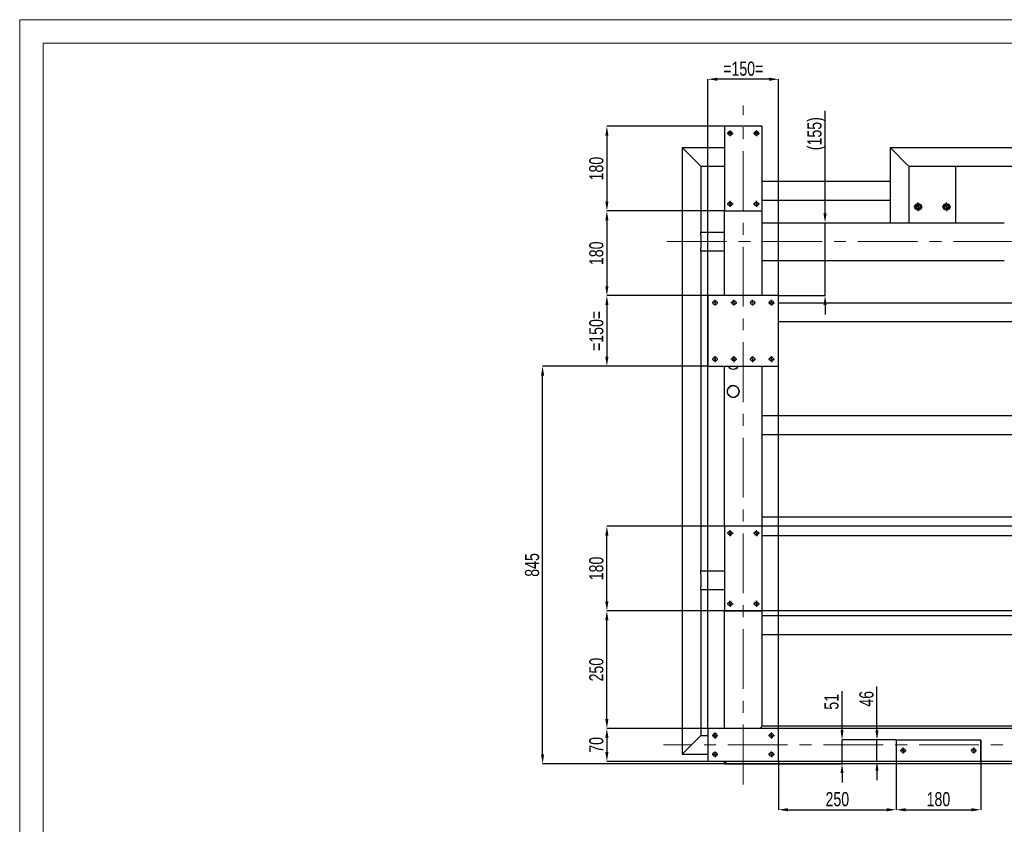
# Model space of a CAD drawing. Header units: millimetres. Extents: x 0 to 841, y 0 to 594.
# Tile 8 of 20: x 0 to 209, y 423 to 594. Entities that reach past the tile are written whole.
import ezdxf

# ---------------------------------------------------------------- set-up
doc = ezdxf.new("R2010")
doc.units = ezdxf.units.MM
doc.header["$PDSIZE"] = -1
doc.linetypes.add('CENTERX2', pattern=[20.32, 12.7, -2.54, 2.54, -2.54])
doc.layers.add('COTES', color=1, linetype='Continuous')
doc.layers.add('TRAIT-MIXTES', color=3, linetype='CENTERX2')
doc.layers.add('TRAIT-FORT', color=4, linetype='Continuous', lineweight=25)
doc.styles.add('SLDTEXTSTYLE0', font='TXT', dxfattribs={"width": 0.75})
doc.dimstyles.new('SLDDIMSTYLE0', dxfattribs={"dimtxt": 3, "dimasz": 2, "dimexe": 0, "dimexo": 0.0625, "dimgap": 0.75, "dimtad": 1, "dimdec": 0, "dimlfac": 10, "dimrnd": 1e-09, "dimzin": 12, "dimdsep": 46, "dimtxsty": 'SLDTEXTSTYLE0', "dimsah": 1, "dimcen": 0.09, "dimadec": 0, "dimazin": 3, "dimtfac": 1, "dimtdec": 0, "dimtofl": 0, "dimtmove": 0, "dimatfit": 3, "dimfxl": 1, "dimfrac": 2, "dimtolj": 1, "dimtzin": 12, "dimarcsym": 0})
doc.dimstyles.new('SLDDIMSTYLE1', dxfattribs={"dimtxt": 3, "dimasz": 2, "dimexe": 0, "dimexo": 0.0625, "dimgap": 0.75, "dimtad": 1, "dimdec": 0, "dimlfac": 10, "dimrnd": 1e-09, "dimzin": 12, "dimdsep": 46, "dimtxsty": 'SLDTEXTSTYLE0', "dimsah": 1, "dimcen": 0.09, "dimadec": 0, "dimazin": 3, "dimtfac": 1, "dimtdec": 0, "dimtmove": 0, "dimatfit": 0, "dimfxl": 1, "dimfrac": 2, "dimtolj": 1, "dimtzin": 12, "dimarcsym": 0})

# ---------------------------------------------------------------- blocks, each defined once
blk = doc.blocks.new('_D_96')
at = {"layer": 'COTES', "color": 0, "lineweight": -2, "transparency": 16777216}
for p, q in [((146.34, 443.41), (146.34, 581.34)), ((159.34, 581.34), (148.34, 581.34)), ((161.34, 443.41), (161.34, 581.34))]:
    blk.add_line(p, q, dxfattribs=at)
at = {"layer": 'COTES', "color": 0, "transparency": 16777216}
for points in [[(148.34, 581.68), (148.34, 581.01), (146.34, 581.34)], [(159.34, 581.68), (159.34, 581.01), (161.34, 581.34)]]:
    blk.add_solid(points, dxfattribs=at)
at = {"layer": 'Defpoints', "color": 0, "transparency": 16777216}
for p in [(146.34, 581.34), (146.34, 443.34), (161.34, 443.34)]:
    blk.add_point(p, dxfattribs=at)
at = {"layer": 'COTES', "color": 0, "transparency": 16777216, "insert": (153.84, 585.09), "char_height": 3, "attachment_point": 2, "style": 'SLDTEXTSTYLE0'}
blk.add_mtext('\\A1;=150=', dxfattribs=at)
blk = doc.blocks.new('_D_98')
at = {"layer": 'COTES', "color": 0, "lineweight": -2, "transparency": 16777216}
for p, q in [((186.34, 440.88), (186.34, 426.06)), ((204.34, 440.88), (204.34, 426.06)), ((188.34, 426.06), (202.34, 426.06))]:
    blk.add_line(p, q, dxfattribs=at)
at = {"layer": 'COTES', "color": 0, "transparency": 16777216}
for points in [[(188.34, 426.39), (188.34, 425.72), (186.34, 426.06)], [(202.34, 426.39), (202.34, 425.72), (204.34, 426.06)]]:
    blk.add_solid(points, dxfattribs=at)
at = {"layer": 'Defpoints', "color": 0, "transparency": 16777216}
for p in [(186.34, 440.94), (204.34, 440.94), (204.34, 426.06)]:
    blk.add_point(p, dxfattribs=at)
at = {"layer": 'COTES', "color": 0, "transparency": 16777216, "insert": (195.34, 429.81), "char_height": 3, "attachment_point": 2, "style": 'SLDTEXTSTYLE0'}
blk.add_mtext('\\A1;180', dxfattribs=at)
blk = doc.blocks.new('_D_99')
at = {"layer": 'COTES', "color": 0, "lineweight": -2, "transparency": 16777216}
for p, q in [((161.34, 436.28), (161.34, 426.06)), ((186.34, 436.28), (186.34, 426.06)), ((163.34, 426.06), (184.34, 426.06))]:
    blk.add_line(p, q, dxfattribs=at)
at = {"layer": 'COTES', "color": 0, "transparency": 16777216}
for points in [[(163.34, 426.39), (163.34, 425.72), (161.34, 426.06)], [(184.34, 426.39), (184.34, 425.72), (186.34, 426.06)]]:
    blk.add_solid(points, dxfattribs=at)
at = {"layer": 'Defpoints', "color": 0, "transparency": 16777216}
for p in [(161.34, 436.34), (186.34, 436.34), (186.34, 426.06)]:
    blk.add_point(p, dxfattribs=at)
at = {"layer": 'COTES', "color": 0, "transparency": 16777216, "insert": (173.84, 429.81), "char_height": 3, "attachment_point": 2, "style": 'SLDTEXTSTYLE0'}
blk.add_mtext('\\A1;250', dxfattribs=at)
blk = doc.blocks.new('_D_108')
at = {"layer": 'COTES', "color": 0, "lineweight": -2, "transparency": 16777216}
for p, q in [((312.28, 443.34), (124.84, 443.34)), ((124.84, 441.34), (124.84, 438.34)), ((312.28, 436.34), (124.84, 436.34))]:
    blk.add_line(p, q, dxfattribs=at)
at = {"layer": 'COTES', "color": 0, "transparency": 16777216}
for points in [[(124.51, 441.34), (125.18, 441.34), (124.84, 443.34)], [(124.51, 438.34), (125.18, 438.34), (124.84, 436.34)]]:
    blk.add_solid(points, dxfattribs=at)
at = {"layer": 'Defpoints', "color": 0, "transparency": 16777216}
for p in [(312.34, 443.34), (124.84, 436.34), (312.34, 436.34)]:
    blk.add_point(p, dxfattribs=at)
at = {"layer": 'COTES', "color": 0, "transparency": 16777216, "insert": (121.09, 439.84), "char_height": 3, "attachment_point": 2, "rotation": 90, "style": 'SLDTEXTSTYLE0'}
blk.add_mtext('\\A1;70', dxfattribs=at)
blk = doc.blocks.new('_D_109')
at = {"layer": 'COTES', "color": 0, "lineweight": -2, "transparency": 16777216}
for p, q in [((255.78, 486.34), (124.84, 486.34)), ((124.84, 470.34), (124.84, 484.34)), ((255.78, 468.34), (124.84, 468.34))]:
    blk.add_line(p, q, dxfattribs=at)
at = {"layer": 'COTES', "color": 0, "transparency": 16777216}
for points in [[(124.51, 484.34), (125.18, 484.34), (124.84, 486.34)], [(124.51, 470.34), (125.18, 470.34), (124.84, 468.34)]]:
    blk.add_solid(points, dxfattribs=at)
at = {"layer": 'Defpoints', "color": 0, "transparency": 16777216}
for p in [(124.84, 486.34), (255.84, 486.34), (255.84, 468.34)]:
    blk.add_point(p, dxfattribs=at)
at = {"layer": 'COTES', "color": 0, "transparency": 16777216, "insert": (121.09, 477.34), "char_height": 3, "attachment_point": 2, "rotation": 90, "style": 'SLDTEXTSTYLE0'}
blk.add_mtext('\\A1;180', dxfattribs=at)
blk = doc.blocks.new('_D_110')
at = {"layer": 'COTES', "color": 0, "lineweight": -2, "transparency": 16777216}
for p, q in [((149.78, 468.34), (124.84, 468.34)), ((124.84, 445.34), (124.84, 466.34)), ((146.28, 443.34), (124.84, 443.34))]:
    blk.add_line(p, q, dxfattribs=at)
at = {"layer": 'COTES', "color": 0, "transparency": 16777216}
for points in [[(124.51, 466.34), (125.18, 466.34), (124.84, 468.34)], [(124.51, 445.34), (125.18, 445.34), (124.84, 443.34)]]:
    blk.add_solid(points, dxfattribs=at)
at = {"layer": 'Defpoints', "color": 0, "transparency": 16777216}
for p in [(124.84, 468.34), (149.84, 468.34), (146.34, 443.34)]:
    blk.add_point(p, dxfattribs=at)
at = {"layer": 'COTES', "color": 0, "transparency": 16777216, "insert": (121.09, 455.84), "char_height": 3, "attachment_point": 2, "rotation": 90, "style": 'SLDTEXTSTYLE0'}
blk.add_mtext('\\A1;250', dxfattribs=at)
blk = doc.blocks.new('_D_118')
at = {"layer": 'COTES', "color": 0, "lineweight": -2, "transparency": 16777216}
for p, q in [((146.28, 535.34), (124.84, 535.34)), ((124.84, 533.34), (124.84, 522.34)), ((146.28, 520.34), (124.84, 520.34))]:
    blk.add_line(p, q, dxfattribs=at)
at = {"layer": 'COTES', "color": 0, "transparency": 16777216}
for points in [[(124.51, 533.34), (125.18, 533.34), (124.84, 535.34)], [(124.51, 522.34), (125.18, 522.34), (124.84, 520.34)]]:
    blk.add_solid(points, dxfattribs=at)
at = {"layer": 'Defpoints', "color": 0, "transparency": 16777216}
for p in [(146.34, 535.34), (124.84, 520.34), (146.34, 520.34)]:
    blk.add_point(p, dxfattribs=at)
at = {"layer": 'COTES', "color": 0, "transparency": 16777216, "insert": (121.09, 527.84), "char_height": 3, "attachment_point": 2, "rotation": 90, "style": 'SLDTEXTSTYLE0'}
blk.add_mtext('\\A1;=150=', dxfattribs=at)
blk = doc.blocks.new('_D_119')
at = {"layer": 'COTES', "color": 0, "lineweight": -2, "transparency": 16777216}
for p, q in [((149.78, 571.34), (124.84, 571.34)), ((124.84, 569.34), (124.84, 555.34)), ((149.78, 553.34), (124.84, 553.34))]:
    blk.add_line(p, q, dxfattribs=at)
at = {"layer": 'COTES', "color": 0, "transparency": 16777216}
for points in [[(124.51, 569.34), (125.18, 569.34), (124.84, 571.34)], [(124.51, 555.34), (125.18, 555.34), (124.84, 553.34)]]:
    blk.add_solid(points, dxfattribs=at)
at = {"layer": 'Defpoints', "color": 0, "transparency": 16777216}
for p in [(149.84, 571.34), (124.84, 553.34), (149.84, 553.34)]:
    blk.add_point(p, dxfattribs=at)
at = {"layer": 'COTES', "color": 0, "transparency": 16777216, "insert": (121.09, 562.34), "char_height": 3, "attachment_point": 2, "rotation": 90, "style": 'SLDTEXTSTYLE0'}
blk.add_mtext('\\A1;180', dxfattribs=at)
blk = doc.blocks.new('_D_120')
at = {"layer": 'COTES', "color": 0, "lineweight": -2, "transparency": 16777216}
for p, q in [((149.78, 553.34), (124.84, 553.34)), ((124.84, 551.34), (124.84, 537.34)), ((146.28, 535.34), (124.84, 535.34))]:
    blk.add_line(p, q, dxfattribs=at)
at = {"layer": 'COTES', "color": 0, "transparency": 16777216}
for points in [[(124.51, 551.34), (125.18, 551.34), (124.84, 553.34)], [(124.51, 537.34), (125.18, 537.34), (124.84, 535.34)]]:
    blk.add_solid(points, dxfattribs=at)
at = {"layer": 'Defpoints', "color": 0, "transparency": 16777216}
for p in [(149.84, 553.34), (124.84, 535.34), (146.34, 535.34)]:
    blk.add_point(p, dxfattribs=at)
at = {"layer": 'COTES', "color": 0, "transparency": 16777216, "insert": (121.09, 544.34), "char_height": 3, "attachment_point": 2, "rotation": 90, "style": 'SLDTEXTSTYLE0'}
blk.add_mtext('\\A1;180', dxfattribs=at)
blk = doc.blocks.new('_D_121')
at = {"layer": 'COTES', "color": 0, "lineweight": -2, "transparency": 16777216}
for p, q in [((146.28, 520.34), (111.18, 520.34)), ((111.18, 437.84), (111.18, 518.34)), ((149.78, 435.84), (111.18, 435.84))]:
    blk.add_line(p, q, dxfattribs=at)
at = {"layer": 'COTES', "color": 0, "transparency": 16777216}
for points in [[(110.84, 518.34), (111.51, 518.34), (111.18, 520.34)], [(110.84, 437.84), (111.51, 437.84), (111.18, 435.84)]]:
    blk.add_solid(points, dxfattribs=at)
at = {"layer": 'Defpoints', "color": 0, "transparency": 16777216}
for p in [(111.18, 520.34), (146.34, 520.34), (149.84, 435.84)]:
    blk.add_point(p, dxfattribs=at)
at = {"layer": 'COTES', "color": 0, "transparency": 16777216, "insert": (107.43, 478.09), "char_height": 3, "attachment_point": 2, "rotation": 90, "style": 'SLDTEXTSTYLE0'}
blk.add_mtext('\\A1;845', dxfattribs=at)
blk = doc.blocks.new('_D_122')
at = {"layer": 'COTES', "color": 0, "lineweight": -2, "transparency": 16777216}
for p, q in [((171.23, 552.84), (171.23, 574.65)), ((157.91, 550.84), (171.23, 550.84)), ((171.23, 535.34), (171.23, 550.84)), ((161.41, 535.34), (171.23, 535.34)), ((171.23, 533.34), (171.23, 531.34))]:
    blk.add_line(p, q, dxfattribs=at)
at = {"layer": 'COTES', "color": 0, "transparency": 16777216}
for points in [[(170.89, 552.84), (171.56, 552.84), (171.23, 550.84)], [(170.89, 533.34), (171.56, 533.34), (171.23, 535.34)]]:
    blk.add_solid(points, dxfattribs=at)
at = {"layer": 'Defpoints', "color": 0, "transparency": 16777216}
for p in [(157.84, 550.84), (171.23, 550.84), (161.34, 535.34)]:
    blk.add_point(p, dxfattribs=at)
at = {"layer": 'COTES', "color": 0, "transparency": 16777216, "insert": (167.48, 569.77), "char_height": 3, "attachment_point": 2, "rotation": 90, "style": 'SLDTEXTSTYLE0'}
blk.add_mtext('\\A1;(155)', dxfattribs=at)
blk = doc.blocks.new('_D_123')
at = {"layer": 'COTES', "color": 0, "lineweight": -2, "transparency": 16777216}
for p, q in [((182.27, 442.94), (182.27, 452.27)), ((186.28, 440.94), (182.27, 440.94)), ((182.27, 436.34), (182.27, 440.94)), ((186.28, 436.34), (182.27, 436.34)), ((182.27, 434.34), (182.27, 432.34))]:
    blk.add_line(p, q, dxfattribs=at)
at = {"layer": 'COTES', "color": 0, "transparency": 16777216}
for points in [[(181.94, 442.94), (182.6, 442.94), (182.27, 440.94)], [(181.94, 434.34), (182.6, 434.34), (182.27, 436.34)]]:
    blk.add_solid(points, dxfattribs=at)
at = {"layer": 'Defpoints', "color": 0, "transparency": 16777216}
for p in [(186.34, 440.94), (182.27, 436.34), (186.34, 436.34)]:
    blk.add_point(p, dxfattribs=at)
at = {"layer": 'COTES', "color": 0, "transparency": 16777216, "insert": (178.52, 449.64), "char_height": 3, "attachment_point": 2, "rotation": 90, "style": 'SLDTEXTSTYLE0'}
blk.add_mtext('\\A1;46', dxfattribs=at)
blk = doc.blocks.new('_D_124')
at = {"layer": 'COTES', "color": 0, "lineweight": -2, "transparency": 16777216}
for p, q in [((174.84, 442.94), (174.84, 451.24)), ((186.28, 440.94), (174.84, 440.94)), ((174.84, 435.84), (174.84, 440.94)), ((149.91, 435.84), (174.84, 435.84)), ((174.84, 433.84), (174.84, 431.84))]:
    blk.add_line(p, q, dxfattribs=at)
at = {"layer": 'COTES', "color": 0, "transparency": 16777216}
for points in [[(174.51, 442.94), (175.17, 442.94), (174.84, 440.94)], [(174.51, 433.84), (175.17, 433.84), (174.84, 435.84)]]:
    blk.add_solid(points, dxfattribs=at)
at = {"layer": 'Defpoints', "color": 0, "transparency": 16777216}
for p in [(174.84, 440.94), (186.34, 440.94), (149.84, 435.84)]:
    blk.add_point(p, dxfattribs=at)
at = {"layer": 'COTES', "color": 0, "transparency": 16777216, "insert": (171.09, 448.99), "char_height": 3, "attachment_point": 2, "rotation": 90, "style": 'SLDTEXTSTYLE0'}
blk.add_mtext('\\A1;51', dxfattribs=at)
blk = doc.blocks.new('SW_CENTERMARKSYMBOL_25')
at = {"layer": 'TRAIT-MIXTES', "color": 0}
for p, q in [((-0.4, 0), (-0.625, 0)), ((0, 0), (-0.2, 0)), ((0, 0.4), (0, 0.625)), ((0, 0), (0, 0.2)), ((0, 0), (0, -0.2)), ((0, 0), (0.2, 0)), ((0.4, 0), (0.625, 0)), ((0, -0.4), (0, -0.625))]:
    blk.add_line(p, q, dxfattribs=at)
blk = doc.blocks.new('SW_CENTERMARKSYMBOL_26')
at = {"layer": 'TRAIT-MIXTES', "color": 0}
for p, q in [((-0.4, 0), (-0.625, 0)), ((0, 0), (-0.2, 0)), ((0, 0.4), (0, 0.625)), ((0, 0), (0, 0.2)), ((0, 0), (0, -0.2)), ((0, 0), (0.2, 0)), ((0.4, 0), (0.625, 0)), ((0, -0.4), (0, -0.625))]:
    blk.add_line(p, q, dxfattribs=at)
blk = doc.blocks.new('SW_CENTERMARKSYMBOL_27')
at = {"layer": 'TRAIT-MIXTES', "color": 0}
for p, q in [((-0.4, 0), (-0.625, 0)), ((0, 0), (-0.2, 0)), ((0, 0.4), (0, 0.625)), ((0, 0), (0, 0.2)), ((0, 0), (0, -0.2)), ((0, 0), (0.2, 0)), ((0.4, 0), (0.625, 0)), ((0, -0.4), (0, -0.625))]:
    blk.add_line(p, q, dxfattribs=at)
blk = doc.blocks.new('SW_CENTERMARKSYMBOL_28')
at = {"layer": 'TRAIT-MIXTES', "color": 0}
for p, q in [((-0.4, 0), (-0.625, 0)), ((0, 0), (-0.2, 0)), ((0, 0.4), (0, 0.625)), ((0, 0), (0, 0.2)), ((0, 0), (0, -0.2)), ((0, 0), (0.2, 0)), ((0.4, 0), (0.625, 0)), ((0, -0.4), (0, -0.625))]:
    blk.add_line(p, q, dxfattribs=at)
blk = doc.blocks.new('SW_CENTERMARKSYMBOL_29')
at = {"layer": 'TRAIT-MIXTES', "color": 0}
for p, q in [((-0.4, 0), (-0.9, 0)), ((0, 0), (-0.2, 0)), ((0, 0.4), (0, 0.9)), ((0, 0), (0, 0.2)), ((0, 0), (0, -0.2)), ((0, 0), (0.2, 0)), ((0.4, 0), (0.9, 0)), ((0, -0.4), (0, -0.9))]:
    blk.add_line(p, q, dxfattribs=at)
blk = doc.blocks.new('SW_CENTERMARKSYMBOL_45')
at = {"layer": 'TRAIT-MIXTES', "color": 0}
for p, q in [((-0.4, 0), (-0.625, 0)), ((0, 0), (-0.2, 0)), ((0, 0.4), (0, 0.625)), ((0, 0), (0, 0.2)), ((0, 0), (0, -0.2)), ((0, 0), (0.2, 0)), ((0.4, 0), (0.625, 0)), ((0, -0.4), (0, -0.625))]:
    blk.add_line(p, q, dxfattribs=at)
blk = doc.blocks.new('SW_CENTERMARKSYMBOL_46')
at = {"layer": 'TRAIT-MIXTES', "color": 0}
for p, q in [((-0.4, 0), (-0.625, 0)), ((0, 0), (-0.2, 0)), ((0, 0.4), (0, 0.625)), ((0, 0), (0, 0.2)), ((0, 0), (0, -0.2)), ((0, 0), (0.2, 0)), ((0.4, 0), (0.625, 0)), ((0, -0.4), (0, -0.625))]:
    blk.add_line(p, q, dxfattribs=at)
blk = doc.blocks.new('SW_CENTERMARKSYMBOL_56')
at = {"layer": 'TRAIT-MIXTES', "color": 0}
for p, q in [((-0.4, 0), (-0.625, 0)), ((0, 0), (-0.2, 0)), ((0, 0.4), (0, 0.625)), ((0, 0), (0, 0.2)), ((0, 0), (0, -0.2)), ((0, 0), (0.2, 0)), ((0.4, 0), (0.625, 0)), ((0, -0.4), (0, -0.625))]:
    blk.add_line(p, q, dxfattribs=at)
blk = doc.blocks.new('SW_CENTERMARKSYMBOL_57')
at = {"layer": 'TRAIT-MIXTES', "color": 0}
for p, q in [((-0.4, 0), (-0.625, 0)), ((0, 0), (-0.2, 0)), ((0, 0.4), (0, 0.625)), ((0, 0), (0, 0.2)), ((0, 0), (0, -0.2)), ((0, 0), (0.2, 0)), ((0.4, 0), (0.625, 0)), ((0, -0.4), (0, -0.625))]:
    blk.add_line(p, q, dxfattribs=at)
blk = doc.blocks.new('SW_CENTERMARKSYMBOL_58')
at = {"layer": 'TRAIT-MIXTES', "color": 0}
for p, q in [((-0.4, 0), (-0.625, 0)), ((0, 0), (-0.2, 0)), ((0, 0.4), (0, 0.625)), ((0, 0), (0, 0.2)), ((0, 0), (0, -0.2)), ((0, 0), (0.2, 0)), ((0.4, 0), (0.625, 0)), ((0, -0.4), (0, -0.625))]:
    blk.add_line(p, q, dxfattribs=at)
blk = doc.blocks.new('SW_CENTERMARKSYMBOL_59')
at = {"layer": 'TRAIT-MIXTES', "color": 0}
for p, q in [((-0.4, 0), (-0.625, 0)), ((0, 0), (-0.2, 0)), ((0, 0.4), (0, 0.625)), ((0, 0), (0, 0.2)), ((0, 0), (0, -0.2)), ((0, 0), (0.2, 0)), ((0.4, 0), (0.625, 0)), ((0, -0.4), (0, -0.625))]:
    blk.add_line(p, q, dxfattribs=at)
blk = doc.blocks.new('SW_CENTERMARKSYMBOL_63')
at = {"layer": 'TRAIT-MIXTES', "color": 0}
for p, q in [((-0.4, 0), (-0.625, 0)), ((0, 0), (-0.2, 0)), ((0, 0.4), (0, 0.625)), ((0, 0), (0, 0.2)), ((0, 0), (0, -0.2)), ((0, 0), (0.2, 0)), ((0.4, 0), (0.625, 0)), ((0, -0.4), (0, -0.625))]:
    blk.add_line(p, q, dxfattribs=at)
blk = doc.blocks.new('SW_CENTERMARKSYMBOL_64')
at = {"layer": 'TRAIT-MIXTES', "color": 0}
for p, q in [((-0.4, 0), (-0.625, 0)), ((0, 0), (-0.2, 0)), ((0, 0.4), (0, 0.625)), ((0, 0), (0, 0.2)), ((0, 0), (0, -0.2)), ((0, 0), (0.2, 0)), ((0.4, 0), (0.625, 0)), ((0, -0.4), (0, -0.625))]:
    blk.add_line(p, q, dxfattribs=at)
blk = doc.blocks.new('SW_CENTERMARKSYMBOL_65')
at = {"layer": 'TRAIT-MIXTES', "color": 0}
for p, q in [((-0.4, 0), (-0.625, 0)), ((0, 0), (-0.2, 0)), ((0, 0.4), (0, 0.625)), ((0, 0), (0, 0.2)), ((0, 0), (0, -0.2)), ((0, 0), (0.2, 0)), ((0.4, 0), (0.625, 0)), ((0, -0.4), (0, -0.625))]:
    blk.add_line(p, q, dxfattribs=at)
blk = doc.blocks.new('SW_CENTERMARKSYMBOL_66')
at = {"layer": 'TRAIT-MIXTES', "color": 0}
for p, q in [((-0.4, 0), (-0.625, 0)), ((0, 0), (-0.2, 0)), ((0, 0.4), (0, 0.625)), ((0, 0), (0, 0.2)), ((0, 0), (0, -0.2)), ((0, 0), (0.2, 0)), ((0.4, 0), (0.625, 0)), ((0, -0.4), (0, -0.625))]:
    blk.add_line(p, q, dxfattribs=at)
blk = doc.blocks.new('SW_CENTERMARKSYMBOL_75')
at = {"layer": 'TRAIT-MIXTES', "color": 0}
for p, q in [((-0.4, 0), (-0.625, 0)), ((0, 0), (-0.2, 0)), ((0, 0.4), (0, 0.625)), ((0, 0), (0, 0.2)), ((0, 0), (0, -0.2)), ((0, 0), (0.2, 0)), ((0.4, 0), (0.625, 0)), ((0, -0.4), (0, -0.625))]:
    blk.add_line(p, q, dxfattribs=at)
blk = doc.blocks.new('SW_CENTERMARKSYMBOL_76')
at = {"layer": 'TRAIT-MIXTES', "color": 0}
for p, q in [((-0.4, 0), (-0.625, 0)), ((0, 0), (-0.2, 0)), ((0, 0.4), (0, 0.625)), ((0, 0), (0, 0.2)), ((0, 0), (0, -0.2)), ((0, 0), (0.2, 0)), ((0.4, 0), (0.625, 0)), ((0, -0.4), (0, -0.625))]:
    blk.add_line(p, q, dxfattribs=at)
blk = doc.blocks.new('SW_CENTERMARKSYMBOL_77')
at = {"layer": 'TRAIT-MIXTES', "color": 0}
for p, q in [((-0.4, 0), (-0.625, 0)), ((0, 0), (-0.2, 0)), ((0, 0.4), (0, 0.625)), ((0, 0), (0, 0.2)), ((0, 0), (0, -0.2)), ((0, 0), (0.2, 0)), ((0.4, 0), (0.625, 0)), ((0, -0.4), (0, -0.625))]:
    blk.add_line(p, q, dxfattribs=at)
blk = doc.blocks.new('SW_CENTERMARKSYMBOL_78')
at = {"layer": 'TRAIT-MIXTES', "color": 0}
for p, q in [((-0.4, 0), (-0.625, 0)), ((0, 0), (-0.2, 0)), ((0, 0.4), (0, 0.625)), ((0, 0), (0, 0.2)), ((0, 0), (0, -0.2)), ((0, 0), (0.2, 0)), ((0.4, 0), (0.625, 0)), ((0, -0.4), (0, -0.625))]:
    blk.add_line(p, q, dxfattribs=at)
blk = doc.blocks.new('SW_CENTERMARKSYMBOL_79')
at = {"layer": 'TRAIT-MIXTES', "color": 0}
for p, q in [((-0.4, 0), (-0.625, 0)), ((0, 0), (-0.2, 0)), ((0, 0.4), (0, 0.625)), ((0, 0), (0, 0.2)), ((0, 0), (0, -0.2)), ((0, 0), (0.2, 0)), ((0.4, 0), (0.625, 0)), ((0, -0.4), (0, -0.625))]:
    blk.add_line(p, q, dxfattribs=at)
blk = doc.blocks.new('SW_CENTERMARKSYMBOL_80')
at = {"layer": 'TRAIT-MIXTES', "color": 0}
for p, q in [((-0.4, 0), (-0.625, 0)), ((0, 0), (-0.2, 0)), ((0, 0.4), (0, 0.625)), ((0, 0), (0, 0.2)), ((0, 0), (0, -0.2)), ((0, 0), (0.2, 0)), ((0.4, 0), (0.625, 0)), ((0, -0.4), (0, -0.625))]:
    blk.add_line(p, q, dxfattribs=at)
blk = doc.blocks.new('SW_CENTERMARKSYMBOL_81')
at = {"layer": 'TRAIT-MIXTES', "color": 0}
for p, q in [((-0.4, 0), (-0.625, 0)), ((0, 0), (-0.2, 0)), ((0, 0.4), (0, 0.625)), ((0, 0), (0, 0.2)), ((0, 0), (0, -0.2)), ((0, 0), (0.2, 0)), ((0.4, 0), (0.625, 0)), ((0, -0.4), (0, -0.625))]:
    blk.add_line(p, q, dxfattribs=at)
blk = doc.blocks.new('SW_CENTERMARKSYMBOL_82')
at = {"layer": 'TRAIT-MIXTES', "color": 0}
for p, q in [((-0.4, 0), (-0.625, 0)), ((0, 0), (-0.2, 0)), ((0, 0.4), (0, 0.625)), ((0, 0), (0, 0.2)), ((0, 0), (0, -0.2)), ((0, 0), (0.2, 0)), ((0.4, 0), (0.625, 0)), ((0, -0.4), (0, -0.625))]:
    blk.add_line(p, q, dxfattribs=at)
blk = doc.blocks.new('SW_CENTERMARKSYMBOL_95')
at = {"layer": 'TRAIT-MIXTES', "color": 0}
for p, q in [((-0.4, 0), (-0.9, 0)), ((0, 0), (-0.2, 0)), ((0, 0.4), (0, 0.9)), ((0, 0), (0, 0.2)), ((0, 0), (0, -0.2)), ((0, 0), (0.2, 0)), ((0.4, 0), (0.9, 0)), ((0, -0.4), (0, -0.9))]:
    blk.add_line(p, q, dxfattribs=at)

msp = doc.modelspace()

# ---------------------------------------------------------------- linework, layer by layer
at = {"lineweight": 18}
for p, q in [((841, 594), (0, 594)), ((0, 594), (0, 0)), ((5, 589), (5, 5)), ((836, 589), (5, 589))]:
    msp.add_line(p, q, dxfattribs=at)
for centre in [(191.04, 554.22), (197.04, 554.22)]:
    msp.add_arc(centre, 0.5, 255, 195, dxfattribs=at)
at = {"layer": 'TRAIT-FORT', "lineweight": 25}
for p, q in [((157.84, 571.34), (149.84, 571.34)), ((149.84, 571.34), (149.84, 553.34)), ((150.62, 569.84), (150.64, 569.84)), ((150.64, 569.84), (151.47, 569.84)), ((150.67, 570.04), (151.42, 570.04)), ((156.22, 569.84), (157.04, 569.84)), ((156.27, 570.04), (157.02, 570.04)), ((157.04, 569.84), (157.07, 569.84)), ((157.84, 553.34), (157.84, 571.34)), ((140.84, 566.84), (140.84, 437.84)), ((141.44, 566.24), (140.84, 566.84)), ((140.84, 566.84), (149.84, 566.84)), ((144.24, 563.44), (141.44, 566.24)), ((185.04, 566.84), (185.04, 559.67)), ((185.04, 566.84), (185.64, 566.24)), ((185.04, 566.84), (331.84, 566.84)), ((185.64, 566.24), (188.44, 563.44)), ((144.84, 562.84), (144.24, 563.44)), ((188.44, 563.44), (189.04, 562.84)), ((144.84, 562.84), (144.84, 548.84)), ((144.84, 562.84), (149.84, 562.84)), ((189.04, 562.84), (189.04, 550.84)), ((189.04, 562.84), (238.84, 562.84)), ((199.04, 550.84), (199.04, 562.84)), ((157.84, 559.67), (185.04, 559.67)), ((185.04, 559.67), (185.04, 559.07)), ((185.04, 559.07), (185.04, 556.27)), ((157.84, 555.67), (185.04, 555.67)), ((185.04, 556.27), (185.04, 555.67)), ((185.04, 555.67), (185.04, 550.84)), ((149.84, 553.34), (157.84, 553.34)), ((149.84, 548.84), (149.84, 553.34)), ((157.84, 550.84), (157.84, 553.34)), ((157.84, 550.84), (185.04, 550.84)), ((157.84, 550.04), (157.84, 550.84)), ((185.04, 550.84), (185.64, 550.84)), ((185.64, 550.84), (188.44, 550.84)), ((188.44, 550.84), (189.04, 550.84)), ((189.04, 550.84), (209.34, 550.84)), ((144.84, 548.84), (149.84, 548.84)), ((144.84, 548.24), (144.84, 548.84)), ((149.84, 548.24), (149.84, 548.84)), ((157.84, 543.64), (157.84, 550.04)), ((144.84, 548.24), (144.84, 545.44)), ((149.84, 545.44), (149.84, 548.24)), ((144.84, 544.84), (144.84, 545.44)), ((144.84, 544.84), (149.84, 544.84)), ((144.84, 544.84), (144.84, 476.84)), ((149.84, 544.84), (149.84, 545.44)), ((149.84, 535.34), (149.84, 544.84)), ((157.84, 542.84), (157.84, 543.64)), ((157.84, 542.84), (209.34, 542.84)), ((157.84, 535.34), (157.84, 542.84)), ((146.34, 535.34), (146.34, 520.34)), ((161.34, 535.34), (146.34, 535.34)), ((159.42, 533.84), (160.27, 533.84)), ((161.34, 520.34), (161.34, 535.34)), ((161.34, 533.84), (255.84, 533.84)), ((161.34, 529.84), (255.84, 529.84)), ((146.34, 520.34), (161.34, 520.34)), ((149.84, 486.34), (149.84, 520.34)), ((150.64, 520.31), (150.63, 520.34)), ((157.84, 509.84), (157.84, 520.34)), ((157.84, 509.84), (255.84, 509.84)), ((157.84, 509.24), (157.84, 509.84)), ((157.84, 506.44), (157.84, 509.24)), ((157.84, 505.84), (157.84, 506.44)), ((157.84, 505.84), (255.84, 505.84)), ((157.84, 488.34), (157.84, 505.84)), ((157.84, 488.34), (255.84, 488.34)), ((157.84, 487.74), (157.84, 488.34)), ((157.84, 486.34), (149.84, 486.34)), ((149.84, 486.34), (149.84, 468.34)), ((157.84, 486.34), (157.84, 487.74)), ((157.84, 468.34), (157.84, 486.34)), ((157.84, 484.34), (255.84, 484.34)), ((144.84, 476.84), (149.84, 476.84)), ((144.84, 476.24), (144.84, 476.84)), ((144.84, 476.24), (144.84, 473.44)), ((144.84, 472.84), (144.84, 473.44)), ((144.84, 472.84), (149.84, 472.84)), ((144.84, 472.84), (144.84, 441.84)), ((149.84, 468.34), (157.84, 468.34)), ((149.84, 443.34), (149.84, 468.34)), ((157.84, 467.34), (157.84, 468.34)), ((157.84, 467.34), (255.84, 467.34)), ((157.84, 466.74), (157.84, 467.34)), ((157.84, 463.94), (157.84, 466.74)), ((157.84, 463.34), (157.84, 463.94)), ((157.84, 463.34), (255.84, 463.34)), ((157.84, 443.84), (157.84, 463.34)), ((157.34, 443.34), (157.84, 443.84)), ((157.84, 443.84), (157.34, 443.34)), ((255.84, 443.84), (157.84, 443.84)), ((144.84, 441.84), (144.24, 441.24)), ((144.84, 441.84), (144.24, 441.24)), ((144.84, 441.84), (146.34, 441.84)), ((146.34, 443.34), (146.34, 436.34)), ((161.34, 443.34), (146.34, 443.34)), ((147.42, 441.84), (148.27, 441.84)), ((161.34, 436.34), (161.34, 443.34)), ((144.24, 441.24), (141.44, 438.44)), ((186.34, 440.94), (186.34, 436.34)), ((186.34, 440.94), (204.34, 440.94)), ((204.34, 436.34), (204.34, 440.94)), ((141.44, 438.44), (140.84, 437.84)), ((141.44, 438.44), (140.84, 437.84)), ((140.84, 437.84), (146.34, 437.84)), ((147.42, 437.84), (148.27, 437.84)), ((161.34, 436.34), (146.34, 436.34)), ((149.84, 435.84), (150.34, 436.34)), ((150.34, 436.34), (149.84, 435.84)), ((149.84, 435.84), (149.84, 436.34)), ((333.84, 435.84), (149.84, 435.84)), ((204.34, 436.34), (186.34, 436.34))]:
    msp.add_line(p, q, dxfattribs=at)
for centre, radius in [((151.04, 569.84), 0.425), ((156.64, 569.84), 0.425), ((151.04, 554.84), 0.425), ((156.64, 554.84), 0.425), ((191.04, 554.22), 0.7), ((197.04, 554.22), 0.7), ((191.04, 554.22), 0.425), ((197.04, 554.22), 0.425), ((147.84, 533.84), 0.425), ((151.84, 533.84), 0.425), ((155.84, 533.84), 0.425), ((159.84, 533.84), 0.425), ((147.84, 521.84), 0.425), ((151.84, 521.84), 0.425), ((155.84, 521.84), 0.425), ((159.84, 521.84), 0.425), ((151.71, 514.97), 1.25), ((151.04, 484.84), 0.425), ((156.64, 484.84), 0.425), ((151.04, 469.84), 0.425), ((156.64, 469.84), 0.425), ((147.84, 441.84), 0.425), ((159.84, 441.84), 0.425), ((147.84, 437.84), 0.425), ((159.84, 437.84), 0.425), ((187.84, 438.64), 0.425), ((202.84, 438.64), 0.425)]:
    msp.add_circle(centre, radius, dxfattribs=at)
for centre, start, end in [((151.71, 520.97), 68.476, 93.584), ((151.71, 520.97), 69.0999, 93.7078), ((151.71, 520.97), 209.9026, 330.0974), ((151.71, 520.97), 211.4524, 330.0974), ((151.71, 514.97), 211.4524, 148.5476)]:
    msp.add_arc(centre, 1.25, start, end, dxfattribs=at)
msp.add_open_spline([(150.64, 514.31), (150.58, 514.41), (150.54, 514.52), (150.49, 514.68), (150.48, 514.74), (150.46, 514.85), (150.46, 514.91), (150.46, 514.99), (150.46, 515.02), (150.46, 515.08), (150.47, 515.11), (150.48, 515.19), (150.49, 515.25), (150.52, 515.36), (150.54, 515.41), (150.59, 515.52), (150.61, 515.57), (150.64, 515.62)], degree=3, knots=[0, 0, 0, 0, 0.25, 0.25, 0.375, 0.375, 0.5, 0.5, 0.5625, 0.5625, 0.625, 0.625, 0.75, 0.75, 0.875, 0.875, 1, 1, 1, 1], dxfattribs=at)
at = {"layer": 'TRAIT-MIXTES', "lineweight": 18}
for p, q in [((153.84, 431.45), (153.84, 575.77)), ((137.58, 546.84), (333.84, 546.84)), ((325.84, 439.84), (136.91, 439.84))]:
    msp.add_line(p, q, dxfattribs=at)

# ---------------------------------------------------------------- block references
at = {"layer": 'TRAIT-MIXTES'}
for name, p in [('SW_CENTERMARKSYMBOL_26', (151.04, 569.84)), ('SW_CENTERMARKSYMBOL_25', (156.64, 569.84)), ('SW_CENTERMARKSYMBOL_27', (151.04, 554.84)), ('SW_CENTERMARKSYMBOL_28', (156.64, 554.84)), ('SW_CENTERMARKSYMBOL_29', (191.04, 554.22)), ('SW_CENTERMARKSYMBOL_95', (197.04, 554.22)), ('SW_CENTERMARKSYMBOL_82', (147.84, 533.84)), ('SW_CENTERMARKSYMBOL_81', (151.84, 533.84)), ('SW_CENTERMARKSYMBOL_80', (155.84, 533.84)), ('SW_CENTERMARKSYMBOL_79', (159.84, 533.84)), ('SW_CENTERMARKSYMBOL_75', (147.84, 521.84)), ('SW_CENTERMARKSYMBOL_76', (151.84, 521.84)), ('SW_CENTERMARKSYMBOL_77', (155.84, 521.84)), ('SW_CENTERMARKSYMBOL_78', (159.84, 521.84)), ('SW_CENTERMARKSYMBOL_64', (151.04, 484.84)), ('SW_CENTERMARKSYMBOL_63', (156.64, 484.84)), ('SW_CENTERMARKSYMBOL_65', (151.04, 469.84)), ('SW_CENTERMARKSYMBOL_66', (156.64, 469.84)), ('SW_CENTERMARKSYMBOL_58', (147.84, 441.84)), ('SW_CENTERMARKSYMBOL_57', (159.84, 441.84)), ('SW_CENTERMARKSYMBOL_59', (147.84, 437.84)), ('SW_CENTERMARKSYMBOL_56', (159.84, 437.84)), ('SW_CENTERMARKSYMBOL_46', (187.84, 438.64)), ('SW_CENTERMARKSYMBOL_45', (202.84, 438.64))]:
    msp.add_blockref(name, p, dxfattribs=at)

# ---------------------------------------------------------------- dimensions: what is measured, and where the dimension line sits
at = {"layer": 'COTES'}
dim = msp.add_linear_dim(base=(146.34, 581.34), p1=(161.34, 443.34), p2=(146.34, 443.34), text='=<>=', dimstyle='SLDDIMSTYLE0', dxfattribs=at)
dim.commit()
dim.dimension.update_dxf_attribs({"geometry": '_D_96', "text_midpoint": (153.84, 581.34), "dimtype": 160})
for base, p1, p2, text, dimstyle, picture, middle in [((171.23, 550.84), (161.34, 535.34), (157.84, 550.84), '(<>)', 'SLDDIMSTYLE1', '_D_122', (171.23, 569.77)), ((124.84, 520.34), (146.34, 535.34), (146.34, 520.34), '=<>=', 'SLDDIMSTYLE0', '_D_118', (124.84, 527.84))]:
    dim = msp.add_linear_dim(base=base, p1=p1, p2=p2, angle=90, text=text, dimstyle=dimstyle, dxfattribs=at)
    dim.commit()
    dim.dimension.update_dxf_attribs({"geometry": picture, "text_midpoint": middle, "dimtype": 160})
for base, p1, p2, dimstyle, picture, middle in [((124.84, 553.34), (149.84, 571.34), (149.84, 553.34), 'SLDDIMSTYLE0', '_D_119', (124.84, 562.34)), ((124.84, 535.34), (149.84, 553.34), (146.34, 535.34), 'SLDDIMSTYLE0', '_D_120', (124.84, 544.34)), ((111.18, 520.34), (149.84, 435.84), (146.34, 520.34), 'SLDDIMSTYLE0', '_D_121', (111.18, 478.09)), ((124.84, 486.34), (255.84, 468.34), (255.84, 486.34), 'SLDDIMSTYLE0', '_D_109', (124.84, 477.34)), ((124.84, 468.34), (146.34, 443.34), (149.84, 468.34), 'SLDDIMSTYLE0', '_D_110', (124.84, 455.84)), ((182.27, 436.34), (186.34, 440.94), (186.34, 436.34), 'SLDDIMSTYLE1', '_D_123', (182.27, 449.64)), ((174.84, 440.94), (149.84, 435.84), (186.34, 440.94), 'SLDDIMSTYLE1', '_D_124', (174.84, 448.99)), ((124.84, 436.34), (312.34, 443.34), (312.34, 436.34), 'SLDDIMSTYLE1', '_D_108', (124.84, 439.84))]:
    dim = msp.add_linear_dim(base=base, p1=p1, p2=p2, angle=90, dimstyle=dimstyle, dxfattribs=at)
    dim.commit()
    dim.dimension.update_dxf_attribs({"geometry": picture, "text_midpoint": middle, "dimtype": 160})
for base, p1, p2, picture, middle in [((204.34, 426.06), (186.34, 440.94), (204.34, 440.94), '_D_98', (195.34, 426.06)), ((186.34, 426.06), (161.34, 436.34), (186.34, 436.34), '_D_99', (173.84, 426.06))]:
    dim = msp.add_linear_dim(base=base, p1=p1, p2=p2, dimstyle='SLDDIMSTYLE0', dxfattribs=at)
    dim.commit()
    dim.dimension.update_dxf_attribs({"geometry": picture, "text_midpoint": middle, "dimtype": 160})

doc.saveas('drawing.dxf')
